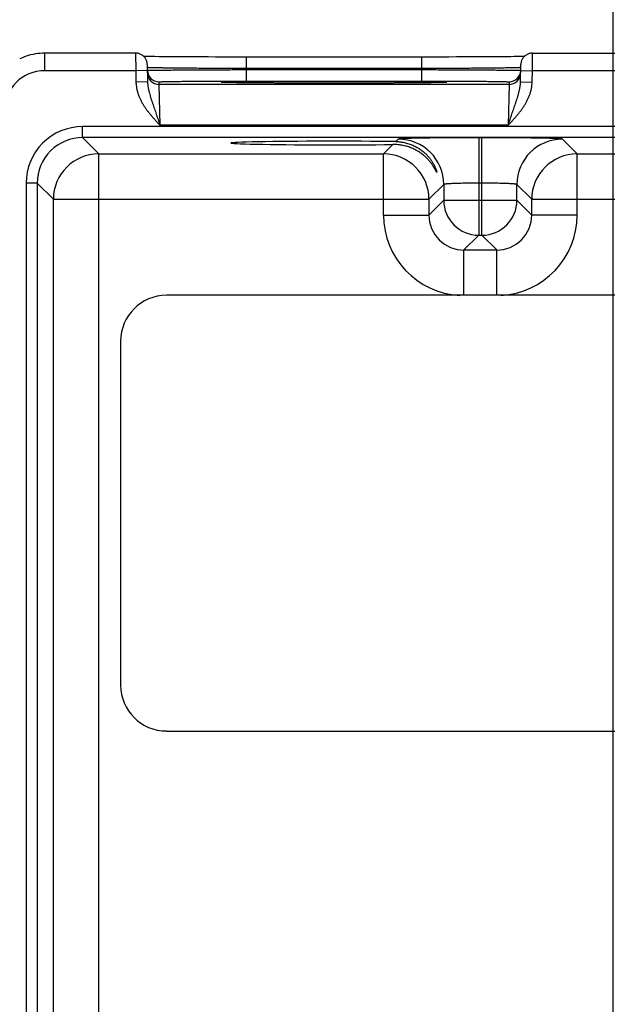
# Model space of a CAD drawing. Header units: inches. Extents: x 0 to 34, y 0 to 22.
# Tile 23 of 78: x 10 to 11, y 15.1 to 16.7. Entities that reach past the tile are written whole.
import ezdxf

# ---------------------------------------------------------------- set-up
doc = ezdxf.new("R2010")
doc.units = ezdxf.units.IN
doc.header["$LTSCALE"] = 1.87
doc.header["$MEASUREMENT"] = 0
doc.layers.get('0').update_dxf_attribs({"linetype": 'CONTINUOUS'})
doc.layers.add('DIMENSIONS', color=7, linetype='CONTINUOUS')
doc.styles.get("Standard").update_dxf_attribs({"font": 'txt', "width": 0.8})
doc.dimstyles.new('DIMSTYLE_1', dxfattribs={"dimtxt": 0.15625, "dimasz": 0.1875, "dimexe": 0.125, "dimexo": 0.0625, "dimgap": 0.09, "dimtad": 0, "dimtih": 1, "dimtoh": 1, "dimzin": 4, "dimdsep": 46, "dimtxsty": 'STANDARD', "dimblk": 'CLOSED', "dimblk1": 'CLOSED', "dimblk2": 'CLOSED', "dimcen": 0.09, "dimadec": 0, "dimazin": 0, "dimtfac": 1, "dimtofl": 0, "dimtmove": 0, "dimatfit": 3, "dimldrblk": 'CLOSED', "dimfxl": 1, "dimtolj": 1, "dimtzin": 4, "dimarcsym": 0})

# ---------------------------------------------------------------- blocks, each defined once
blk = doc.blocks.new('*D2')
at = {"layer": 'DIMENSIONS', "color": 2, "linetype": 'CONTINUOUS'}
blk.add_line((10.9765, 14.9001), (10.9765, 17.3582), dxfattribs=at)
at = {"layer": 'DIMENSIONS', "color": 2, "linetype": 'CONTINUOUS', "insert": (10.8984, 17.4363), "char_height": 0.15625, "width": 1.53125, "attachment_point": 1, "rotation": 90, "line_spacing_factor": 0.9}
blk.add_mtext('3.95{\\Ftxt.shx;\\W1.000000;\\H0.156250; }[100,3]', dxfattribs=at)
blk = doc.blocks.new('_CLOSED')
at = {"color": 0, "linetype": 'BYBLOCK'}
for p, q in [((0, 0), (-1, 0.1667)), ((-1, 0.1667), (-1, -0.1667)), ((-1, -0.1667), (0, 0)), ((-1, 0), (0, 0))]:
    blk.add_line(p, q, dxfattribs=at)
blk = doc.blocks.new('*D3')
at = {"layer": 'DIMENSIONS', "color": 2, "linetype": 'CONTINUOUS'}
blk.add_line((12.8365, 14.9001), (12.8365, 17.3582), dxfattribs=at)
at = {"layer": 'DIMENSIONS', "color": 2, "linetype": 'CONTINUOUS', "insert": (12.7584, 17.4363), "char_height": 0.15625, "width": 1.53125, "attachment_point": 1, "rotation": 90, "line_spacing_factor": 0.9}
blk.add_mtext('5.81{\\Ftxt.shx;\\W1.000000;\\H0.156250; }[147,6]', dxfattribs=at)
blk = doc.blocks.new('*D4')
at = {"layer": 'DIMENSIONS', "color": 2, "linetype": 'CONTINUOUS'}
blk.add_line((14.0405, 16.6344), (14.0405, 17.3582), dxfattribs=at)
at = {"layer": 'DIMENSIONS', "color": 2, "linetype": 'CONTINUOUS', "insert": (13.9624, 17.4363), "char_height": 0.15625, "width": 1.53125, "attachment_point": 1, "rotation": 90, "line_spacing_factor": 0.9}
blk.add_mtext('7.01{\\Ftxt.shx;\\W1.000000;\\H0.156250; }[178,1]', dxfattribs=at)

msp = doc.modelspace()

# ---------------------------------------------------------------- linework, layer by layer
at = {"color": 7, "linetype": 'CONTINUOUS'}
for p, q in [((10.0012, 16.6563), (10.0012, 16.6863)), ((10.157, 16.6863), (10.0012, 16.6863)), ((10.157, 16.6863), (10.1572, 16.6563)), ((10.8378, 16.6564), (10.838, 16.6863)), ((10.838, 16.6863), (11.087, 16.6863)), ((10.172, 16.6807), (10.1709, 16.6807)), ((10.1753, 16.6806), (10.172, 16.6807)), ((10.1794, 16.6805), (10.1753, 16.6806)), ((10.1842, 16.6805), (10.1794, 16.6805)), ((10.1901, 16.6804), (10.1842, 16.6805)), ((10.1974, 16.6803), (10.1901, 16.6804)), ((10.2063, 16.6802), (10.1974, 16.6803)), ((10.2169, 16.6801), (10.2063, 16.6802)), ((10.225, 16.6801), (10.2169, 16.6801)), ((10.2344, 16.68), (10.225, 16.6801)), ((10.2452, 16.6799), (10.2344, 16.68)), ((10.2569, 16.6799), (10.2452, 16.6799)), ((10.2689, 16.6798), (10.2569, 16.6799)), ((10.2814, 16.6798), (10.2689, 16.6798)), ((10.2942, 16.6797), (10.2814, 16.6798)), ((10.3072, 16.6797), (10.2942, 16.6797)), ((10.3205, 16.6797), (10.3072, 16.6797)), ((10.3339, 16.6797), (10.3205, 16.6797)), ((10.3471, 16.6797), (10.3339, 16.6797)), ((10.3471, 16.66), (10.3471, 16.6797)), ((10.6544, 16.6797), (10.3471, 16.6797)), ((10.6479, 16.66), (10.6479, 16.6797)), ((10.6679, 16.6797), (10.6544, 16.6797)), ((10.6812, 16.6797), (10.6679, 16.6797)), ((10.6944, 16.6797), (10.6812, 16.6797)), ((10.7076, 16.6798), (10.6944, 16.6797)), ((10.7199, 16.6798), (10.7076, 16.6798)), ((10.7308, 16.6798), (10.7199, 16.6798)), ((10.7445, 16.6799), (10.7308, 16.6798)), ((10.756, 16.68), (10.7445, 16.6799)), ((10.7661, 16.68), (10.756, 16.68)), ((10.7749, 16.6801), (10.7661, 16.68)), ((10.785, 16.6802), (10.7749, 16.6801)), ((10.7934, 16.6803), (10.785, 16.6802)), ((10.8006, 16.6803), (10.7934, 16.6803)), ((10.8068, 16.6804), (10.8006, 16.6803)), ((10.812, 16.6805), (10.8068, 16.6804)), ((10.8164, 16.6806), (10.812, 16.6805)), ((10.8208, 16.6806), (10.8164, 16.6806)), ((10.8241, 16.6807), (10.8208, 16.6806)), ((10.1572, 16.6563), (10.0012, 16.6563)), ((10.1772, 16.6567), (10.1572, 16.6563)), ((10.1572, 16.6563), (10.1575, 16.6366)), ((10.177, 16.6667), (10.1775, 16.6369)), ((10.1772, 16.6616), (10.1771, 16.6617)), ((10.1772, 16.6568), (10.1773, 16.6568)), ((10.6479, 16.66), (10.3471, 16.66)), ((10.3471, 16.66), (10.3471, 16.6581)), ((10.3471, 16.6384), (10.3471, 16.6581)), ((10.3471, 16.6581), (10.6479, 16.6581)), ((10.6479, 16.66), (10.6479, 16.6581)), ((10.6479, 16.6384), (10.6479, 16.6581)), ((10.8175, 16.6369), (10.818, 16.6667)), ((10.8177, 16.6568), (10.8178, 16.6568)), ((10.8179, 16.6617), (10.8178, 16.6616)), ((10.8178, 16.6567), (10.8378, 16.6563)), ((10.8375, 16.6366), (10.8378, 16.6564)), ((10.8378, 16.6564), (11.0872, 16.6564)), ((10.1775, 16.6369), (10.1575, 16.6366)), ((10.1973, 16.6325), (10.1972, 16.6371)), ((10.3065, 16.6363), (10.3063, 16.6364)), ((10.3067, 16.6363), (10.3065, 16.6363)), ((10.3071, 16.6363), (10.3067, 16.6363)), ((10.3075, 16.6363), (10.3071, 16.6363)), ((10.3083, 16.6362), (10.3075, 16.6363)), ((10.3092, 16.6362), (10.3083, 16.6362)), ((10.3109, 16.6361), (10.3092, 16.6362)), ((10.313, 16.6361), (10.3109, 16.6361)), ((10.3157, 16.636), (10.313, 16.6361)), ((10.3191, 16.6359), (10.3157, 16.636)), ((10.3232, 16.6359), (10.3191, 16.6359)), ((10.3284, 16.6358), (10.3232, 16.6359)), ((10.3332, 16.6357), (10.3284, 16.6358)), ((10.3389, 16.6356), (10.3332, 16.6357)), ((10.3458, 16.6355), (10.3389, 16.6356)), ((10.3541, 16.6355), (10.3458, 16.6355)), ((10.3471, 16.6384), (10.6479, 16.6384)), ((10.3646, 16.6354), (10.3541, 16.6355)), ((10.373, 16.6353), (10.3646, 16.6354)), ((10.3828, 16.6352), (10.373, 16.6353)), ((10.394, 16.6352), (10.3828, 16.6352)), ((10.4059, 16.6351), (10.394, 16.6352)), ((10.4181, 16.6351), (10.4059, 16.6351)), ((10.4308, 16.635), (10.4181, 16.6351)), ((10.4438, 16.635), (10.4308, 16.635)), ((10.457, 16.6349), (10.4438, 16.635)), ((10.4705, 16.6349), (10.457, 16.6349)), ((10.4841, 16.6349), (10.4705, 16.6349)), ((10.4975, 16.6349), (10.4841, 16.6349)), ((10.5109, 16.6349), (10.4975, 16.6349)), ((10.5245, 16.6349), (10.5109, 16.6349)), ((10.538, 16.6349), (10.5245, 16.6349)), ((10.5512, 16.635), (10.538, 16.6349)), ((10.5641, 16.635), (10.5512, 16.635)), ((10.5769, 16.6351), (10.5641, 16.635)), ((10.5892, 16.6351), (10.5769, 16.6351)), ((10.6005, 16.6352), (10.5892, 16.6351)), ((10.6105, 16.6352), (10.6005, 16.6352)), ((10.6228, 16.6353), (10.6105, 16.6352)), ((10.6326, 16.6354), (10.6228, 16.6353)), ((10.6407, 16.6355), (10.6326, 16.6354)), ((10.6478, 16.6355), (10.6407, 16.6355)), ((10.6539, 16.6356), (10.6478, 16.6355)), ((10.661, 16.6357), (10.6539, 16.6356)), ((10.6669, 16.6358), (10.661, 16.6357)), ((10.6718, 16.6359), (10.6669, 16.6358)), ((10.6757, 16.6359), (10.6718, 16.6359)), ((10.6789, 16.636), (10.6757, 16.6359)), ((10.682, 16.6361), (10.6789, 16.636)), ((10.6842, 16.6361), (10.682, 16.6361)), ((10.6855, 16.6362), (10.6842, 16.6361)), ((10.6866, 16.6362), (10.6855, 16.6362)), ((10.6873, 16.6363), (10.6866, 16.6362)), ((10.6879, 16.6363), (10.6873, 16.6363)), ((10.6882, 16.6363), (10.6879, 16.6363)), ((10.6885, 16.6363), (10.6882, 16.6363)), ((10.6887, 16.6363), (10.6885, 16.6363)), ((10.6888, 16.6364), (10.6887, 16.6363)), ((10.6889, 16.6364), (10.6888, 16.6364)), ((10.7978, 16.6371), (10.7977, 16.6325)), ((10.8175, 16.6369), (10.8375, 16.6366)), ((10.7977, 16.6325), (10.1973, 16.6325)), ((10.1988, 16.5625), (10.1973, 16.6325)), ((10.7977, 16.6325), (10.7962, 16.5625)), ((10.066, 16.5413), (10.066, 16.5603)), ((13.7362, 16.5603), (10.066, 16.5603)), ((10.7962, 16.5625), (10.1988, 16.5625)), ((10.0938, 16.5135), (10.066, 16.5413)), ((13.7362, 16.5413), (10.066, 16.5413)), ((10.6077, 16.5388), (10.6035, 16.5346)), ((10.7457, 16.5412), (10.7457, 16.3738)), ((10.7513, 16.5412), (10.7457, 16.5412)), ((10.7513, 16.3738), (10.7513, 16.5412)), ((10.9146, 16.5135), (10.8893, 16.5388)), ((10.5985, 16.5296), (10.5824, 16.5135)), ((10.0938, 13.3908), (10.0938, 16.5135)), ((10.0938, 16.5135), (10.5824, 16.5135)), ((10.5824, 16.4085), (10.5824, 16.5135)), ((10.9146, 16.4085), (10.9146, 16.5135)), ((10.9146, 16.5135), (11.5124, 16.5135)), ((9.969, 16.4633), (9.969, 13.4409)), ((9.988, 16.4633), (9.969, 16.4633)), ((9.988, 16.4633), (9.988, 13.4409)), ((10.0158, 16.4355), (9.988, 16.4633)), ((10.6857, 16.4608), (10.6603, 16.4355)), ((10.6857, 16.4608), (10.6857, 16.4338)), ((10.7513, 16.4632), (10.7457, 16.4632)), ((10.8113, 16.4338), (10.8113, 16.4608)), ((10.8366, 16.4355), (10.8113, 16.4608)), ((10.0158, 13.4687), (10.0158, 16.4355)), ((10.0158, 16.4355), (10.6603, 16.4355)), ((10.6603, 16.4355), (10.6603, 16.4085)), ((10.6857, 16.4338), (10.6603, 16.4085)), ((10.6857, 16.4338), (10.8113, 16.4338)), ((10.8113, 16.4338), (10.8366, 16.4085)), ((10.8366, 16.4085), (10.8366, 16.4355)), ((10.8366, 16.4355), (11.5903, 16.4355)), ((10.5824, 16.4085), (10.6603, 16.4085)), ((10.9146, 16.4085), (10.8366, 16.4085)), ((10.7457, 16.3738), (10.7203, 16.3485)), ((10.7457, 16.3738), (10.7513, 16.3738)), ((10.7513, 16.3738), (10.7766, 16.3485)), ((10.7203, 16.2707), (10.7203, 16.3485)), ((10.7203, 16.3485), (10.7766, 16.3485)), ((10.7766, 16.2707), (10.7766, 16.3485)), ((13.5957, 16.2707), (10.2099, 16.2707)), ((10.1311, 16.1919), (10.1311, 15.6014)), ((10.2099, 15.5226), (13.5957, 15.5226))]:
    msp.add_line(p, q, dxfattribs=at)
for points in [[(10.0012, 16.6863), (9.9973, 16.6863), (9.9932, 16.686), (9.9891, 16.6856), (9.985, 16.685), (9.9809, 16.6843), (9.9768, 16.6833), (9.9728, 16.6822), (9.9689, 16.681), (9.965, 16.6796), (9.9612, 16.678), (9.958, 16.6765)], [(10.177, 16.6667), (10.1769, 16.6679), (10.1768, 16.6691), (10.1766, 16.6703), (10.1763, 16.6715), (10.176, 16.6727), (10.1756, 16.6738), (10.1751, 16.6749), (10.1745, 16.676), (10.1739, 16.6771), (10.1732, 16.6781), (10.1725, 16.679), (10.1717, 16.6799), (10.1708, 16.6808), (10.1699, 16.6816), (10.169, 16.6824), (10.168, 16.6831), (10.1669, 16.6837), (10.1659, 16.6843), (10.1648, 16.6848), (10.1636, 16.6852), (10.1625, 16.6856), (10.1613, 16.6859), (10.1601, 16.6861), (10.1589, 16.6863), (10.1577, 16.6863), (10.157, 16.6863)], [(10.838, 16.6863), (10.8373, 16.6863), (10.8361, 16.6863), (10.8349, 16.6861), (10.8337, 16.6859), (10.8325, 16.6856), (10.8314, 16.6852), (10.8302, 16.6848), (10.8291, 16.6843), (10.8281, 16.6837), (10.827, 16.6831), (10.826, 16.6824), (10.8251, 16.6816), (10.8242, 16.6808), (10.8233, 16.6799), (10.8225, 16.679), (10.8218, 16.6781), (10.8211, 16.6771), (10.8205, 16.676), (10.8199, 16.6749), (10.8194, 16.6738), (10.819, 16.6727), (10.8187, 16.6715), (10.8184, 16.6703), (10.8182, 16.6691), (10.818, 16.6679), (10.818, 16.6667)], [(10.3063, 16.6364), (10.3061, 16.6364), (10.3061, 16.6364), (10.306, 16.6364), (10.306, 16.6364)], [(10.689, 16.6364), (10.689, 16.6364), (10.6889, 16.6364)]]:
    msp.add_lwpolyline(points, dxfattribs=at)
for centre, radius, start, end in [((10.0012, 16.5863), 0.07, 89.9981, 179.9944), ((10.1972, 16.6571), 0.02, 181, 181.2436), ((10.1972, 16.6571), 0.02, 181.2447, 270.0013), ((10.1973, 16.6525), 0.02, 181.0012, 270.0013), ((10.7977, 16.6525), 0.02, 269.9987, 358.9988), ((10.7978, 16.6571), 0.02, 269.9987, 358.7553), ((10.7978, 16.6571), 0.02, 358.7564, 359), ((10.3107, 16.719), 0.0828, 266.7202, 266.8828), ((10.6844, 16.717), 0.0808, 273.1152, 273.2829), ((10.066, 16.4633), 0.097, 89.9969, 180.0031), ((10.066, 16.4633), 0.078, 89.9906, 180.0094), ((10.6077, 16.4608), 0.078, 0.0209, 89.9791), ((10.8893, 16.4608), 0.078, 90.0209, 179.9791), ((10.0938, 16.4355), 0.078, 90.0209, 179.9791), ((10.5823, 16.4354), 0.078, 0.0209, 89.9791), ((10.9147, 16.4354), 0.078, 90.0209, 179.9791), ((10.7457, 16.4338), 0.06, 180.0209, 269.9791), ((10.7513, 16.4338), 0.06, 270.0209, 359.9791), ((10.7203, 16.4084), 0.138, 179.9963, 267.1169), ((10.7203, 16.4084), 0.06, 179.9636, 270.0364), ((10.7767, 16.4084), 0.06, 269.9636, 0.0364), ((10.7767, 16.4084), 0.138, 272.8863, 0.0033), ((10.2099, 16.1919), 0.0787, 90, 180), ((10.2099, 15.6014), 0.0787, 180, 270)]:
    msp.add_arc(centre, radius, start, end, dxfattribs=at)
msp.add_ellipse((10.4975, 16.5321), major_axis=(0.1771, 0), ratio=0.017455, start_param=0.92934, end_param=5.318939, dxfattribs=at)
for points, knots in [([(10.3471, 16.66), (10.3417, 16.66), (10.3309, 16.6601), (10.3148, 16.6601), (10.299, 16.6602), (10.2837, 16.6602), (10.2689, 16.6603), (10.2549, 16.6604), (10.2417, 16.6605), (10.2295, 16.6606), (10.2199, 16.6607), (10.2129, 16.6608), (10.208, 16.6609), (10.2035, 16.6609), (10.1993, 16.661), (10.1955, 16.661), (10.192, 16.6611), (10.1889, 16.6612), (10.1861, 16.6612), (10.184, 16.6613), (10.1825, 16.6613), (10.1815, 16.6614), (10.1807, 16.6614), (10.1799, 16.6614), (10.1792, 16.6615), (10.1786, 16.6615), (10.1781, 16.6615), (10.1778, 16.6616), (10.1775, 16.6616), (10.1774, 16.6616), (10.1773, 16.6616), (10.1772, 16.6616), (10.1772, 16.6616)], [0, 0, 0, 0, 0.095784, 0.19069, 0.283845, 0.374395, 0.461507, 0.544381, 0.622256, 0.694416, 0.760198, 0.790505, 0.818997, 0.845606, 0.870273, 0.892939, 0.913555, 0.932071, 0.948445, 0.962641, 0.968911, 0.974625, 0.97978, 0.984371, 0.988398, 0.991857, 0.994748, 0.997069, 0.998015, 0.998819, 0.99948, 1, 1, 1, 1]), ([(10.1773, 16.6568), (10.1773, 16.6568), (10.1774, 16.6568), (10.1775, 16.6568), (10.1776, 16.6569), (10.1779, 16.6569), (10.1782, 16.6569), (10.1787, 16.6569), (10.1793, 16.6569), (10.18, 16.657), (10.1807, 16.657), (10.1816, 16.657), (10.1826, 16.657), (10.1841, 16.6571), (10.1861, 16.6571), (10.1889, 16.6572), (10.1921, 16.6572), (10.1956, 16.6573), (10.1994, 16.6573), (10.2036, 16.6573), (10.2081, 16.6574), (10.2129, 16.6574), (10.22, 16.6575), (10.2295, 16.6576), (10.2417, 16.6577), (10.2549, 16.6577), (10.269, 16.6578), (10.2837, 16.6579), (10.299, 16.658), (10.3148, 16.658), (10.3309, 16.6581), (10.3417, 16.6581), (10.3471, 16.6581)], [0, 0, 0, 0, 0.000513, 0.001169, 0.001968, 0.00291, 0.005222, 0.008105, 0.011557, 0.015576, 0.020161, 0.025309, 0.031016, 0.03728, 0.051464, 0.067827, 0.086332, 0.106938, 0.129596, 0.154254, 0.180857, 0.209343, 0.239647, 0.305425, 0.377587, 0.45547, 0.538358, 0.625489, 0.716063, 0.809247, 0.904183, 1, 1, 1, 1]), ([(10.8178, 16.6616), (10.8178, 16.6616), (10.8177, 16.6616), (10.8176, 16.6616), (10.8174, 16.6616), (10.8172, 16.6616), (10.8169, 16.6615), (10.8164, 16.6615), (10.8158, 16.6615), (10.8151, 16.6614), (10.8143, 16.6614), (10.8134, 16.6614), (10.8125, 16.6613), (10.811, 16.6613), (10.8089, 16.6612), (10.8061, 16.6612), (10.803, 16.6611), (10.7995, 16.661), (10.7956, 16.661), (10.7915, 16.6609), (10.7869, 16.6609), (10.7821, 16.6608), (10.775, 16.6607), (10.7655, 16.6606), (10.7533, 16.6605), (10.7401, 16.6604), (10.7261, 16.6603), (10.7113, 16.6602), (10.696, 16.6602), (10.6802, 16.6601), (10.6641, 16.6601), (10.6533, 16.66), (10.6479, 16.66)], [0, 0, 0, 0, 0.00052, 0.001181, 0.001985, 0.002931, 0.005252, 0.008142, 0.011602, 0.015629, 0.02022, 0.025375, 0.031089, 0.037359, 0.051555, 0.067929, 0.086445, 0.10706, 0.129727, 0.154393, 0.181003, 0.209494, 0.239802, 0.305584, 0.377744, 0.455618, 0.538493, 0.625605, 0.716155, 0.80931, 0.904216, 1, 1, 1, 1]), ([(10.6479, 16.6581), (10.6533, 16.6581), (10.6641, 16.6581), (10.6802, 16.658), (10.6959, 16.658), (10.7113, 16.6579), (10.726, 16.6578), (10.7401, 16.6577), (10.7532, 16.6577), (10.7655, 16.6576), (10.775, 16.6575), (10.782, 16.6574), (10.7869, 16.6574), (10.7914, 16.6573), (10.7956, 16.6573), (10.7994, 16.6573), (10.8029, 16.6572), (10.8061, 16.6572), (10.8088, 16.6571), (10.8109, 16.6571), (10.8124, 16.657), (10.8134, 16.657), (10.8142, 16.657), (10.815, 16.657), (10.8157, 16.6569), (10.8163, 16.6569), (10.8168, 16.6569), (10.8171, 16.6569), (10.8174, 16.6569), (10.8175, 16.6568), (10.8176, 16.6568), (10.8177, 16.6568), (10.8177, 16.6568)], [0, 0, 0, 0, 0.095817, 0.190753, 0.283937, 0.374511, 0.461642, 0.54453, 0.622413, 0.694576, 0.760353, 0.790657, 0.819143, 0.845746, 0.870404, 0.893062, 0.913668, 0.932173, 0.948536, 0.96272, 0.968984, 0.974691, 0.979839, 0.984424, 0.988443, 0.991895, 0.994778, 0.99709, 0.998032, 0.998831, 0.999487, 1, 1, 1, 1]), ([(10.1575, 16.6366), (10.1575, 16.6357), (10.1576, 16.6339), (10.1579, 16.6303), (10.1586, 16.6258), (10.1599, 16.6205), (10.1615, 16.6153), (10.1635, 16.6103), (10.1658, 16.6054), (10.1684, 16.6006), (10.1712, 16.5959), (10.1743, 16.5914), (10.1775, 16.587), (10.1808, 16.5828), (10.1843, 16.5786), (10.1878, 16.5745), (10.1909, 16.5711), (10.1933, 16.5684), (10.1957, 16.5658), (10.1976, 16.5638), (10.1988, 16.5625)], [0, 0, 0, 0, 0.031251, 0.062503, 0.124993, 0.187485, 0.249979, 0.312476, 0.374974, 0.437473, 0.499974, 0.562476, 0.624979, 0.687483, 0.749987, 0.81249, 0.874994, 0.906246, 0.937497, 1, 1, 1, 1]), ([(10.1775, 16.6369), (10.1775, 16.6361), (10.1776, 16.6346), (10.1779, 16.6314), (10.1783, 16.6283), (10.1789, 16.6252), (10.1795, 16.6221), (10.1805, 16.6183), (10.1815, 16.6145), (10.1824, 16.6115), (10.1831, 16.6092), (10.1838, 16.6069), (10.1846, 16.6046), (10.1853, 16.6024), (10.1863, 16.5993), (10.1876, 16.5955), (10.1892, 16.5908), (10.1908, 16.5862), (10.1924, 16.5815), (10.194, 16.5767), (10.1956, 16.572), (10.1972, 16.5672), (10.1983, 16.564), (10.1988, 16.5625)], [0, 0, 0, 0, 0.030581, 0.061074, 0.121881, 0.152241, 0.182584, 0.243295, 0.304158, 0.334683, 0.365287, 0.395983, 0.426782, 0.45769, 0.488715, 0.551135, 0.614062, 0.677484, 0.741365, 0.805647, 0.870246, 0.935066, 1, 1, 1, 1]), ([(10.1972, 16.6371), (10.1972, 16.6371), (10.1972, 16.6371), (10.1972, 16.6372), (10.1972, 16.6372), (10.1972, 16.6372), (10.1972, 16.6372), (10.1973, 16.6372), (10.1973, 16.6372), (10.1974, 16.6372), (10.1975, 16.6372), (10.1976, 16.6372), (10.1977, 16.6372), (10.198, 16.6373), (10.1983, 16.6373), (10.1988, 16.6373), (10.1994, 16.6374), (10.2001, 16.6374), (10.2008, 16.6374), (10.2017, 16.6374), (10.2026, 16.6375), (10.2036, 16.6375), (10.2048, 16.6375), (10.2064, 16.6376), (10.2087, 16.6376), (10.2117, 16.6377), (10.215, 16.6378), (10.2186, 16.6378), (10.2225, 16.6379), (10.2268, 16.6379), (10.2313, 16.638), (10.2361, 16.638), (10.2412, 16.6381), (10.2465, 16.6381), (10.2541, 16.6382), (10.2641, 16.6382), (10.2767, 16.6383), (10.2899, 16.6383), (10.3037, 16.6384), (10.318, 16.6384), (10.3325, 16.6384), (10.3422, 16.6384), (10.3471, 16.6384)], [0, 0, 0, 0, 0.000131, 0.000181, 0.000239, 0.000381, 0.000559, 0.000772, 0.001022, 0.001308, 0.001992, 0.002823, 0.003804, 0.004933, 0.00764, 0.010943, 0.014842, 0.019334, 0.024416, 0.030084, 0.036336, 0.043168, 0.050577, 0.058558, 0.076217, 0.096098, 0.118154, 0.142337, 0.168589, 0.196842, 0.22703, 0.259083, 0.292922, 0.328463, 0.365622, 0.444439, 0.528606, 0.617319, 0.709715, 0.804909, 0.901983, 1, 1, 1, 1]), ([(10.306, 16.6363), (10.3059, 16.6363), (10.3056, 16.6364), (10.3053, 16.6364), (10.305, 16.6364), (10.3047, 16.6364), (10.3045, 16.6364), (10.3043, 16.6365), (10.3041, 16.6365), (10.304, 16.6365), (10.304, 16.6365), (10.3039, 16.6365), (10.3039, 16.6365), (10.3038, 16.6366), (10.3038, 16.6366), (10.3038, 16.6366), (10.3038, 16.6366), (10.3038, 16.6366), (10.3038, 16.6366), (10.3038, 16.6366), (10.3038, 16.6366), (10.3038, 16.6366), (10.3038, 16.6366), (10.3038, 16.6366), (10.3039, 16.6366), (10.3039, 16.6367), (10.304, 16.6367), (10.304, 16.6367), (10.3041, 16.6367), (10.3042, 16.6367), (10.3043, 16.6367), (10.3044, 16.6367), (10.3046, 16.6367), (10.3049, 16.6368), (10.3051, 16.6368), (10.3055, 16.6368), (10.3058, 16.6368), (10.3062, 16.6369), (10.3067, 16.6369), (10.3071, 16.6369), (10.3078, 16.6369), (10.3087, 16.637), (10.31, 16.637), (10.3113, 16.6371), (10.3128, 16.6371), (10.3151, 16.6372), (10.3183, 16.6372), (10.3225, 16.6373), (10.3272, 16.6374), (10.3324, 16.6375), (10.338, 16.6376), (10.3441, 16.6376), (10.3507, 16.6377), (10.3577, 16.6378), (10.3651, 16.6378), (10.3729, 16.6379), (10.381, 16.6379), (10.3895, 16.638), (10.4014, 16.6381), (10.417, 16.6381), (10.4363, 16.6382), (10.4563, 16.6382), (10.4768, 16.6383), (10.4906, 16.6383), (10.4975, 16.6383)], [0, 0, 0, 0, 0.001915, 0.003652, 0.005213, 0.006597, 0.007804, 0.008834, 0.009687, 0.010047, 0.010363, 0.010636, 0.010865, 0.011052, 0.011196, 0.011301, 0.011341, 0.011374, 0.011403, 0.011433, 0.011467, 0.011508, 0.011616, 0.011764, 0.011955, 0.012188, 0.012465, 0.012785, 0.01315, 0.013558, 0.014011, 0.014508, 0.015635, 0.016938, 0.018419, 0.020077, 0.021911, 0.023922, 0.02611, 0.028473, 0.031013, 0.036618, 0.04292, 0.049913, 0.057592, 0.065953, 0.084696, 0.10609, 0.130069, 0.156564, 0.185502, 0.216797, 0.250357, 0.286088, 0.323885, 0.363638, 0.405234, 0.448551, 0.493464, 0.587554, 0.686416, 0.788907, 0.893839, 1, 1, 1, 1]), ([(10.4975, 16.6349), (10.4862, 16.6349), (10.4638, 16.6349), (10.4312, 16.635), (10.4052, 16.6351), (10.3856, 16.6352), (10.3721, 16.6353), (10.3597, 16.6354), (10.3483, 16.6355), (10.338, 16.6356), (10.3303, 16.6357), (10.3247, 16.6358), (10.321, 16.6359), (10.3177, 16.636), (10.3147, 16.636), (10.3121, 16.6361), (10.3098, 16.6362), (10.3081, 16.6362), (10.307, 16.6363), (10.3065, 16.6363), (10.3062, 16.6363)], [0, 0, 0, 0, 0.177808, 0.350092, 0.511499, 0.586539, 0.657015, 0.722377, 0.78212, 0.835774, 0.882928, 0.903948, 0.92321, 0.940677, 0.956312, 0.970085, 0.981972, 0.991951, 0.996218, 1, 1, 1, 1]), ([(10.4975, 16.6383), (10.5044, 16.6383), (10.5182, 16.6383), (10.5387, 16.6382), (10.5587, 16.6382), (10.578, 16.6381), (10.5935, 16.6381), (10.6055, 16.638), (10.6139, 16.6379), (10.6221, 16.6379), (10.6299, 16.6378), (10.6373, 16.6378), (10.6443, 16.6377), (10.6508, 16.6376), (10.657, 16.6376), (10.6626, 16.6375), (10.6678, 16.6374), (10.6725, 16.6373), (10.6767, 16.6372), (10.6799, 16.6372), (10.6821, 16.6371), (10.6836, 16.6371), (10.685, 16.637), (10.6862, 16.637), (10.6872, 16.6369), (10.6879, 16.6369), (10.6883, 16.6369), (10.6888, 16.6369), (10.6892, 16.6368), (10.6895, 16.6368), (10.6898, 16.6368), (10.6901, 16.6368), (10.6904, 16.6367), (10.6906, 16.6367), (10.6907, 16.6367), (10.6908, 16.6367), (10.6909, 16.6367), (10.6909, 16.6367), (10.691, 16.6367), (10.6911, 16.6367), (10.6911, 16.6366), (10.6911, 16.6366), (10.6912, 16.6366), (10.6912, 16.6366), (10.6912, 16.6366), (10.6912, 16.6366), (10.6912, 16.6366), (10.6912, 16.6366), (10.6912, 16.6366), (10.6912, 16.6366), (10.6912, 16.6366), (10.6911, 16.6366), (10.6911, 16.6365), (10.6911, 16.6365), (10.691, 16.6365), (10.691, 16.6365), (10.6909, 16.6365), (10.6907, 16.6365), (10.6905, 16.6364), (10.6903, 16.6364), (10.69, 16.6364), (10.6897, 16.6364), (10.6894, 16.6364), (10.6891, 16.6363), (10.689, 16.6363)], [0, 0, 0, 0, 0.106159, 0.21109, 0.313579, 0.412439, 0.506529, 0.551441, 0.594758, 0.636354, 0.676106, 0.713903, 0.749635, 0.783195, 0.814489, 0.843429, 0.869925, 0.893904, 0.915298, 0.934044, 0.942405, 0.950084, 0.957078, 0.96338, 0.968985, 0.971526, 0.97389, 0.976078, 0.97809, 0.979925, 0.981583, 0.983064, 0.984367, 0.985494, 0.985991, 0.986444, 0.986853, 0.987218, 0.987538, 0.987815, 0.988049, 0.988239, 0.988387, 0.988496, 0.988537, 0.988571, 0.988601, 0.988631, 0.988664, 0.988703, 0.988808, 0.988952, 0.989138, 0.989367, 0.989639, 0.989956, 0.990316, 0.991168, 0.992198, 0.993404, 0.994788, 0.996349, 0.998086, 1, 1, 1, 1]), ([(10.6888, 16.6363), (10.6885, 16.6363), (10.688, 16.6363), (10.6869, 16.6362), (10.6852, 16.6362), (10.6829, 16.6361), (10.6803, 16.636), (10.6773, 16.636), (10.674, 16.6359), (10.6703, 16.6358), (10.6647, 16.6357), (10.6569, 16.6356), (10.6467, 16.6355), (10.6353, 16.6354), (10.6228, 16.6353), (10.6094, 16.6352), (10.5898, 16.6351), (10.5638, 16.635), (10.5312, 16.6349), (10.5088, 16.6349), (10.4975, 16.6349)], [0, 0, 0, 0, 0.003782, 0.008049, 0.018029, 0.029917, 0.04369, 0.059325, 0.076792, 0.096055, 0.117075, 0.164229, 0.217884, 0.277627, 0.342989, 0.413465, 0.488504, 0.64991, 0.822193, 1, 1, 1, 1]), ([(10.6479, 16.6384), (10.6528, 16.6384), (10.6625, 16.6384), (10.677, 16.6384), (10.6913, 16.6384), (10.7051, 16.6383), (10.7183, 16.6383), (10.7309, 16.6382), (10.7409, 16.6382), (10.7485, 16.6381), (10.7538, 16.6381), (10.7589, 16.638), (10.7637, 16.638), (10.7682, 16.6379), (10.7725, 16.6379), (10.7764, 16.6378), (10.78, 16.6378), (10.7833, 16.6377), (10.7863, 16.6376), (10.7886, 16.6376), (10.7902, 16.6375), (10.7913, 16.6375), (10.7924, 16.6375), (10.7933, 16.6374), (10.7941, 16.6374), (10.7949, 16.6374), (10.7956, 16.6374), (10.7962, 16.6373), (10.7967, 16.6373), (10.797, 16.6373), (10.7973, 16.6372), (10.7974, 16.6372), (10.7975, 16.6372), (10.7976, 16.6372), (10.7977, 16.6372), (10.7977, 16.6372), (10.7977, 16.6372), (10.7978, 16.6372), (10.7978, 16.6372), (10.7978, 16.6372), (10.7978, 16.6371), (10.7978, 16.6371), (10.7978, 16.6371)], [0, 0, 0, 0, 0.098017, 0.195091, 0.290285, 0.382681, 0.471394, 0.555561, 0.634378, 0.671538, 0.707078, 0.740917, 0.77297, 0.803158, 0.831411, 0.857662, 0.881847, 0.903903, 0.923783, 0.941441, 0.949423, 0.956832, 0.963664, 0.969916, 0.975584, 0.980666, 0.985158, 0.989057, 0.992361, 0.995068, 0.996198, 0.997178, 0.998009, 0.998692, 0.998978, 0.999228, 0.999441, 0.999619, 0.999761, 0.999819, 0.999869, 1, 1, 1, 1]), ([(10.7962, 16.5625), (10.7967, 16.564), (10.7978, 16.5672), (10.7994, 16.572), (10.801, 16.5767), (10.8026, 16.5815), (10.8042, 16.5862), (10.8058, 16.5908), (10.8074, 16.5955), (10.8087, 16.5993), (10.8097, 16.6024), (10.8104, 16.6046), (10.8112, 16.6069), (10.8119, 16.6092), (10.8126, 16.6115), (10.8132, 16.6137), (10.8139, 16.616), (10.8145, 16.6183), (10.8151, 16.6206), (10.8156, 16.6229), (10.8161, 16.6252), (10.8165, 16.6275), (10.8169, 16.6299), (10.8173, 16.633), (10.8174, 16.6354), (10.8175, 16.6369)], [0, 0, 0, 0, 0.064934, 0.129755, 0.194354, 0.258635, 0.322517, 0.385939, 0.448866, 0.511285, 0.54231, 0.573219, 0.604018, 0.634715, 0.665319, 0.695844, 0.726302, 0.756707, 0.787075, 0.817423, 0.847767, 0.878122, 0.908508, 0.93894, 1, 1, 1, 1]), ([(10.7962, 16.5625), (10.7974, 16.5638), (10.7992, 16.5658), (10.8017, 16.5684), (10.8041, 16.5711), (10.8071, 16.5745), (10.8107, 16.5786), (10.8142, 16.5828), (10.8175, 16.587), (10.8202, 16.5907), (10.8222, 16.5937), (10.8237, 16.596), (10.8252, 16.5983), (10.8265, 16.6006), (10.8279, 16.603), (10.8291, 16.6054), (10.8303, 16.6078), (10.8314, 16.6103), (10.8325, 16.6128), (10.8337, 16.6162), (10.8351, 16.6205), (10.8364, 16.6258), (10.8372, 16.6312), (10.8374, 16.6348), (10.8375, 16.6366)], [0, 0, 0, 0, 0.062502, 0.093753, 0.125005, 0.187507, 0.25001, 0.312513, 0.375016, 0.437518, 0.46877, 0.500023, 0.531275, 0.562527, 0.59378, 0.625032, 0.656284, 0.687536, 0.718788, 0.75004, 0.812534, 0.875025, 0.937514, 1, 1, 1, 1]), ([(10.6035, 16.5346), (10.6049, 16.5346), (10.6078, 16.5345), (10.6119, 16.534), (10.616, 16.5334), (10.6199, 16.5326), (10.6237, 16.5316), (10.6274, 16.5304), (10.6309, 16.5291), (10.6353, 16.5271), (10.6405, 16.5244), (10.6462, 16.5206), (10.6514, 16.5166), (10.656, 16.5123), (10.6594, 16.5085), (10.6619, 16.5054), (10.6636, 16.5031), (10.6651, 16.5009), (10.6666, 16.4986), (10.6679, 16.4964), (10.6691, 16.4942), (10.6702, 16.4921), (10.6711, 16.49), (10.6718, 16.4884), (10.6722, 16.4872), (10.6725, 16.4864), (10.6728, 16.4856), (10.6731, 16.4849), (10.6733, 16.4842), (10.6735, 16.4837), (10.6736, 16.4832), (10.6736, 16.4829), (10.6737, 16.4828), (10.6737, 16.4826), (10.6737, 16.4824), (10.6738, 16.4823), (10.6738, 16.4822), (10.6738, 16.4822)], [0, 0, 0, 0, 0.045849, 0.09064, 0.134399, 0.177158, 0.218951, 0.259815, 0.299787, 0.338903, 0.414687, 0.487439, 0.557348, 0.624522, 0.688961, 0.720121, 0.750525, 0.780117, 0.808824, 0.836541, 0.863133, 0.888419, 0.912162, 0.934058, 0.944197, 0.953723, 0.962576, 0.970688, 0.97799, 0.984411, 0.98988, 0.992238, 0.994334, 0.996163, 0.997718, 0.998997, 1, 1, 1, 1]), ([(10.7457, 16.5412), (10.7412, 16.5412), (10.7324, 16.5412), (10.7192, 16.5412), (10.7062, 16.5411), (10.6936, 16.541), (10.6815, 16.5409), (10.67, 16.5408), (10.6592, 16.5407), (10.6508, 16.5405), (10.6444, 16.5404), (10.64, 16.5403), (10.6358, 16.5403), (10.6319, 16.5402), (10.6283, 16.5401), (10.6249, 16.54), (10.6218, 16.5399), (10.619, 16.5397), (10.6165, 16.5396), (10.6146, 16.5395), (10.6133, 16.5395), (10.6124, 16.5394), (10.6116, 16.5394), (10.6108, 16.5393), (10.6101, 16.5392), (10.6096, 16.5392), (10.6091, 16.5391), (10.6086, 16.5391), (10.6083, 16.539), (10.6081, 16.539), (10.608, 16.539), (10.6079, 16.5389), (10.6078, 16.5389), (10.6078, 16.5389), (10.6077, 16.5389), (10.6077, 16.5388), (10.6077, 16.5388)], [0, 0, 0, 0, 0.0969, 0.192887, 0.287057, 0.378522, 0.466426, 0.549933, 0.628266, 0.700678, 0.734452, 0.766498, 0.796738, 0.825099, 0.85152, 0.875938, 0.898293, 0.918531, 0.936609, 0.952488, 0.95959, 0.966128, 0.972097, 0.977495, 0.982319, 0.986568, 0.99024, 0.993335, 0.99585, 0.996891, 0.997788, 0.998545, 0.999162, 0.999644, 0.999837, 1, 1, 1, 1]), ([(10.8893, 16.5388), (10.8892, 16.5388), (10.8892, 16.5389), (10.8892, 16.5389), (10.8892, 16.5389), (10.8891, 16.5389), (10.889, 16.539), (10.8888, 16.539), (10.8886, 16.539), (10.8883, 16.5391), (10.8879, 16.5391), (10.8874, 16.5392), (10.8868, 16.5392), (10.8862, 16.5393), (10.8854, 16.5394), (10.8846, 16.5394), (10.8837, 16.5395), (10.8823, 16.5395), (10.8805, 16.5396), (10.878, 16.5397), (10.8752, 16.5399), (10.8721, 16.54), (10.8687, 16.5401), (10.8651, 16.5402), (10.8612, 16.5403), (10.857, 16.5403), (10.8526, 16.5404), (10.8462, 16.5405), (10.8377, 16.5407), (10.827, 16.5408), (10.8155, 16.5409), (10.8034, 16.541), (10.7908, 16.5411), (10.7778, 16.5412), (10.7646, 16.5412), (10.7557, 16.5412), (10.7513, 16.5412)], [0, 0, 0, 0, 0.000163, 0.000356, 0.000838, 0.001455, 0.002212, 0.003109, 0.00415, 0.006665, 0.00976, 0.013432, 0.017681, 0.022505, 0.027903, 0.033872, 0.04041, 0.047512, 0.063391, 0.081469, 0.101707, 0.124062, 0.14848, 0.174901, 0.203262, 0.233502, 0.265548, 0.299322, 0.371734, 0.450067, 0.533574, 0.621478, 0.712943, 0.807113, 0.9031, 1, 1, 1, 1]), ([(10.6738, 16.4822), (10.6738, 16.4822), (10.6738, 16.4822), (10.6738, 16.4822), (10.6737, 16.4821), (10.6737, 16.4821), (10.6737, 16.4821), (10.6737, 16.4821), (10.6737, 16.4821), (10.6737, 16.4821), (10.6736, 16.4821), (10.6736, 16.4821), (10.6736, 16.4822), (10.6735, 16.4822), (10.6735, 16.4823), (10.6734, 16.4824), (10.6733, 16.4826), (10.6732, 16.4827), (10.6731, 16.4829), (10.673, 16.4831), (10.6729, 16.4834), (10.6727, 16.4836), (10.6726, 16.4839), (10.6723, 16.4843), (10.6721, 16.4849), (10.6717, 16.4856), (10.6712, 16.4864), (10.6708, 16.4872), (10.6703, 16.4881), (10.6698, 16.489), (10.6692, 16.49), (10.6686, 16.4909), (10.668, 16.492), (10.6671, 16.4933), (10.6659, 16.4951), (10.6643, 16.4973), (10.6626, 16.4995), (10.6607, 16.5017), (10.6587, 16.5039), (10.6566, 16.5061), (10.6536, 16.509), (10.6494, 16.5126), (10.6438, 16.5165), (10.6377, 16.5201), (10.631, 16.5233), (10.625, 16.5256), (10.6198, 16.527), (10.6158, 16.528), (10.6117, 16.5287), (10.6074, 16.5292), (10.603, 16.5295), (10.6, 16.5296), (10.5985, 16.5296)], [0, 0, 0, 0, 0.000408, 0.000746, 0.00102, 0.001238, 0.001416, 0.001584, 0.001775, 0.002015, 0.002314, 0.002681, 0.003117, 0.003624, 0.004856, 0.006377, 0.008184, 0.010272, 0.012634, 0.015263, 0.01815, 0.021287, 0.024663, 0.028271, 0.036139, 0.044819, 0.054238, 0.06433, 0.075034, 0.086297, 0.098068, 0.110304, 0.122967, 0.136024, 0.163203, 0.191651, 0.221225, 0.251817, 0.28335, 0.315769, 0.349037, 0.418024, 0.490261, 0.565813, 0.644832, 0.727524, 0.770333, 0.814151, 0.859004, 0.904917, 0.951912, 1, 1, 1, 1]), ([(10.7457, 16.4632), (10.7438, 16.4632), (10.7399, 16.4632), (10.7342, 16.4632), (10.7285, 16.4631), (10.7231, 16.463), (10.7178, 16.4629), (10.7136, 16.4628), (10.7103, 16.4628), (10.7073, 16.4627), (10.7038, 16.4625), (10.6998, 16.4624), (10.6968, 16.4622), (10.6946, 16.4621), (10.6932, 16.462), (10.6918, 16.4619), (10.6906, 16.4618), (10.6895, 16.4617), (10.6886, 16.4615), (10.6879, 16.4614), (10.6874, 16.4614), (10.6871, 16.4613), (10.6868, 16.4613), (10.6865, 16.4612), (10.6863, 16.4611), (10.6861, 16.4611), (10.686, 16.461), (10.6859, 16.461), (10.6858, 16.461), (10.6858, 16.4609), (10.6858, 16.4609), (10.6857, 16.4609), (10.6857, 16.4608)], [0, 0, 0, 0, 0.096721, 0.192531, 0.286526, 0.377821, 0.465558, 0.548911, 0.588698, 0.627098, 0.699386, 0.765099, 0.823624, 0.850019, 0.87442, 0.89677, 0.91702, 0.935124, 0.951044, 0.964747, 0.97076, 0.976211, 0.981098, 0.985422, 0.989184, 0.992389, 0.995043, 0.996169, 0.997166, 0.998038, 0.998793, 1, 1, 1, 1]), ([(10.8113, 16.4608), (10.8113, 16.4609), (10.8112, 16.4609), (10.8112, 16.4609), (10.8111, 16.461), (10.8111, 16.461), (10.811, 16.461), (10.8109, 16.4611), (10.8107, 16.4611), (10.8105, 16.4612), (10.8102, 16.4613), (10.8099, 16.4613), (10.8096, 16.4614), (10.8091, 16.4614), (10.8084, 16.4615), (10.8074, 16.4617), (10.8064, 16.4618), (10.8052, 16.4619), (10.8038, 16.462), (10.8023, 16.4621), (10.8002, 16.4622), (10.7971, 16.4624), (10.7932, 16.4625), (10.7897, 16.4627), (10.7867, 16.4628), (10.7834, 16.4628), (10.7792, 16.4629), (10.7739, 16.463), (10.7685, 16.4631), (10.7628, 16.4632), (10.7571, 16.4632), (10.7532, 16.4632), (10.7513, 16.4632)], [0, 0, 0, 0, 0.001207, 0.001962, 0.002834, 0.003831, 0.004957, 0.007611, 0.010816, 0.014578, 0.018902, 0.023789, 0.02924, 0.035253, 0.048956, 0.064876, 0.08298, 0.10323, 0.12558, 0.149981, 0.176376, 0.234901, 0.300614, 0.372902, 0.411302, 0.451089, 0.534442, 0.622179, 0.713474, 0.807469, 0.903279, 1, 1, 1, 1])]:
    msp.add_open_spline(points, degree=3, knots=knots, dxfattribs=at)

# ---------------------------------------------------------------- dimensions: what is measured, and where the dimension line sits
at = {"layer": 'DIMENSIONS', "color": 2, "linetype": 'CONTINUOUS'}
for feature_location, offset, origin, picture, middle in [((10.9765, 14.9001), (0, 2.4581), (7.0269, 14.8376), '*D2', (10.9765, 18.202)), ((12.8365, 14.9001), (0, 2.4581), (7.0269, 14.8376), '*D3', (12.8365, 18.202)), ((14.0405, 16.6344), (0, 0.7238), (7.0269, 16.5719), '*D4', (14.0405, 18.202))]:
    dim = msp.add_ordinate_dim(feature_location=feature_location, offset=offset, dtype=1, origin=origin, dimstyle='DIMSTYLE_1', override={"dimtad": 1, "dimtih": 0, "dimtoh": 0}, dxfattribs=at)
    dim.commit()
    dim.dimension.update_dxf_attribs({"geometry": picture, "text_midpoint": middle})

doc.saveas('drawing.dxf')
